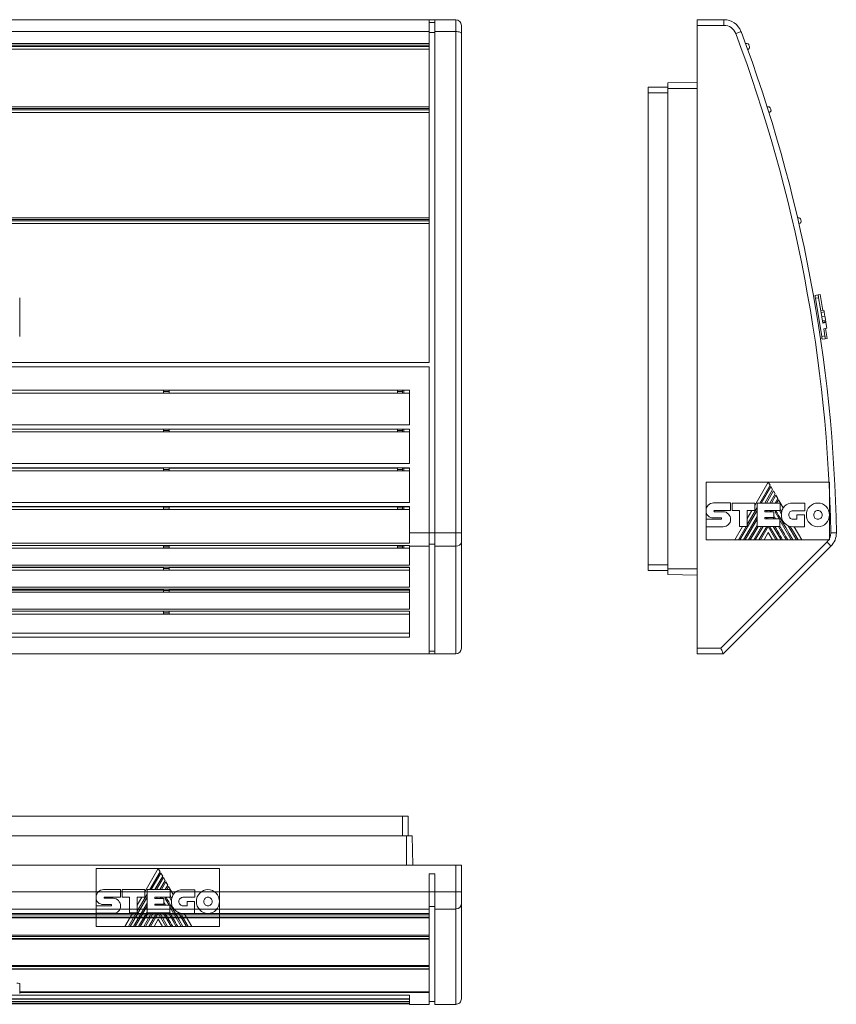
# Model space of a CAD drawing. Header units: millimetres. Extents: x 25 to 186, y 87 to 204.
# Tile 3 of 3: x 89 to 186, y 87 to 204. Entities that reach past the tile are written whole.
import ezdxf

# ---------------------------------------------------------------- set-up
doc = ezdxf.new("R2010")
doc.units = ezdxf.units.MM
doc.linetypes.add('PHANTOM', pattern=[12.7, 6.35, -1.27, 1.27, -1.27, 1.27, -1.27])
doc.layers.add('___VS___', color=7, linetype='Continuous', lineweight=15)

msp = doc.modelspace()

# ---------------------------------------------------------------- linework, layer by layer
at = {"color": 7, "linetype": 'Continuous', "lineweight": 15}
for p, q in [((137.85, 204.01), (75.51, 204.01)), ((137.85, 204.01), (137.85, 202.61)), ((138.51, 204.01), (137.85, 204.01)), ((138.51, 203.68), (137.85, 203.68)), ((141.01, 204.01), (138.51, 204.01)), ((138.51, 204.01), (138.51, 202.61)), ((141.01, 202.61), (141.01, 204.01)), ((141.68, 203.34), (141.68, 202.37)), ((169.63, 204.01), (172.8, 204.01)), ((169.63, 203.34), (169.63, 204.01)), ((169.63, 129.44), (169.63, 203.34)), ((172.8, 203.34), (169.63, 203.34)), ((172.8, 203.34), (172.8, 204.01)), ((137.85, 202.61), (75.51, 202.61)), ((137.85, 202.61), (137.85, 201.18)), ((138.51, 202.49), (137.85, 202.49)), ((141.01, 202.61), (138.51, 202.61)), ((138.51, 202.61), (138.51, 143.13)), ((141.01, 143.13), (141.01, 202.61)), ((141.68, 202.37), (141.68, 143.12)), ((137.85, 201.18), (75.51, 201.18)), ((137.85, 201), (75.51, 201)), ((137.85, 201), (137.85, 201.18)), ((137.85, 200.82), (137.85, 201)), ((175.36, 201.18), (175.53, 201.18)), ((137.85, 200.82), (75.51, 200.82)), ((137.85, 200.51), (75.51, 200.51)), ((137.85, 200.51), (137.85, 200.82)), ((137.85, 200.51), (137.85, 193.68)), ((175.62, 200.51), (175.6, 200.51)), ((169.63, 196.57), (166.15, 196.51)), ((166.15, 195.84), (166.15, 196.51)), ((163.82, 196.01), (166.15, 196.01)), ((163.82, 195.34), (163.82, 196.01)), ((163.82, 139.34), (163.82, 195.34)), ((166.15, 138.84), (166.15, 195.84)), ((137.85, 193.68), (75.51, 193.68)), ((137.85, 193.49), (75.51, 193.49)), ((137.85, 193.31), (75.51, 193.31)), ((137.85, 193.01), (75.51, 193.01)), ((137.85, 193.49), (137.85, 193.68)), ((137.85, 193.31), (137.85, 193.49)), ((137.85, 193.01), (137.85, 193.31)), ((137.85, 193.01), (137.85, 180.51)), ((177.92, 193.68), (178.07, 193.68)), ((178.16, 193.01), (178.13, 193.01)), ((137.85, 180.51), (75.51, 180.51)), ((137.85, 180.3), (75.51, 180.3)), ((137.85, 180.13), (75.51, 180.13)), ((137.85, 180.3), (137.85, 180.51)), ((137.85, 180.13), (137.85, 180.3)), ((137.85, 179.84), (137.85, 180.13)), ((181.53, 180.51), (181.66, 180.51)), ((137.85, 179.84), (75.51, 179.84)), ((137.85, 179.84), (137.85, 163.34)), ((181.74, 179.84), (181.69, 179.84)), ((89.29, 171.03), (89.29, 168.46)), ((183.6, 171.3), (183.98, 171.36)), ((184.04, 171.03), (183.66, 170.97)), ((184.4, 166.43), (183.66, 170.97)), ((184.21, 171.39), (183.98, 171.36)), ((184.4, 168.79), (184.04, 171.03)), ((184.21, 171.39), (184.52, 169.51)), ((184.67, 169.54), (184.29, 169.48)), ((89.29, 168.46), (89.29, 168.4)), ((89.29, 168.4), (89.29, 166.49)), ((184.7, 169.34), (184.32, 169.28)), ((184.78, 168.85), (184.4, 168.79)), ((184.78, 168.85), (184.4, 168.79)), ((184.4, 168.77), (184.4, 168.79)), ((184.53, 168.02), (184.4, 168.77)), ((184.86, 168.38), (184.48, 168.32)), ((184.78, 168.85), (184.78, 168.85)), ((184.89, 168.19), (184.51, 168.13)), ((184.89, 168.18), (184.51, 168.11)), ((184.9, 168.13), (184.52, 168.07)), ((184.9, 168.09), (184.52, 168.03)), ((184.91, 168.08), (184.53, 168.02)), ((185.01, 167.41), (184.64, 167.34)), ((184.78, 166.49), (184.64, 167.34)), ((184.86, 167.38), (185.01, 167.4)), ((185.02, 167.4), (184.86, 167.37)), ((184.86, 167.38), (185.06, 166.2)), ((185.01, 167.41), (184.91, 168.08)), ((185.01, 167.4), (185.01, 167.41)), ((89.29, 166.49), (89.29, 166.43)), ((184.4, 166.43), (184.78, 166.49)), ((184.83, 166.16), (184.45, 166.1)), ((185.06, 166.2), (184.83, 166.16)), ((137.85, 163.34), (75.51, 163.34)), ((137.85, 162.84), (75.51, 162.84)), ((137.85, 162.84), (137.85, 143.13)), ((79.28, 160.04), (106.35, 160.04)), ((106.35, 160.04), (107.01, 160.04)), ((106.35, 159.88), (106.35, 160.04)), ((107.01, 160.04), (134.08, 160.04)), ((107.01, 159.88), (107.01, 160.04)), ((134.08, 160.04), (134.68, 160.04)), ((134.08, 159.88), (134.08, 160.04)), ((134.68, 160.04), (135.51, 160.04)), ((134.68, 160.04), (134.68, 159.88)), ((134.85, 159.71), (134.85, 160.04)), ((135.51, 160.04), (135.51, 155.95)), ((106.35, 159.71), (79.28, 159.71)), ((106.35, 159.88), (107.01, 159.88)), ((106.35, 159.71), (106.35, 159.88)), ((106.35, 159.71), (107.01, 159.71)), ((107.01, 159.71), (107.01, 159.88)), ((134.08, 159.71), (107.01, 159.71)), ((134.08, 159.88), (134.68, 159.88)), ((134.08, 159.71), (134.08, 159.88)), ((134.08, 159.71), (134.68, 159.71)), ((134.68, 159.88), (134.68, 159.71)), ((135.51, 159.71), (134.68, 159.71)), ((135.51, 155.95), (77.85, 155.95)), ((77.85, 155.44), (135.51, 155.44)), ((106.35, 155.42), (79.28, 155.42)), ((106.35, 155.27), (106.35, 155.42)), ((134.08, 155.42), (107.01, 155.42)), ((107.01, 155.27), (107.01, 155.42)), ((134.08, 155.27), (134.08, 155.42)), ((135.51, 155.42), (134.68, 155.42)), ((134.68, 155.42), (134.68, 155.27)), ((134.85, 155.11), (134.85, 155.42)), ((135.51, 155.44), (135.51, 151.34)), ((106.35, 155.11), (79.28, 155.11)), ((106.35, 155.27), (107.01, 155.27)), ((106.35, 155.11), (106.35, 155.27)), ((106.35, 155.11), (107.01, 155.11)), ((107.01, 155.11), (107.01, 155.27)), ((134.08, 155.11), (107.01, 155.11)), ((134.08, 155.27), (134.68, 155.27)), ((134.08, 155.11), (134.08, 155.27)), ((134.08, 155.11), (134.68, 155.11)), ((134.68, 155.27), (134.68, 155.11)), ((135.51, 155.11), (134.68, 155.11)), ((135.51, 151.34), (77.85, 151.34)), ((77.85, 150.84), (135.51, 150.84)), ((106.35, 150.82), (79.28, 150.82)), ((106.35, 150.66), (106.35, 150.82)), ((134.08, 150.82), (107.01, 150.82)), ((107.01, 150.66), (107.01, 150.82)), ((134.08, 150.66), (134.08, 150.82)), ((135.51, 150.82), (134.68, 150.82)), ((134.68, 150.82), (134.68, 150.66)), ((134.85, 150.49), (134.85, 150.82)), ((135.51, 150.84), (135.51, 146.71)), ((106.35, 150.49), (79.28, 150.49)), ((106.35, 150.66), (107.01, 150.66)), ((106.35, 150.49), (106.35, 150.66)), ((106.35, 150.49), (107.01, 150.49)), ((107.01, 150.49), (107.01, 150.66)), ((134.08, 150.49), (107.01, 150.49)), ((134.08, 150.66), (134.68, 150.66)), ((134.08, 150.49), (134.08, 150.66)), ((134.08, 150.49), (134.68, 150.49)), ((134.68, 150.66), (134.68, 150.49)), ((135.51, 150.49), (134.68, 150.49)), ((170.69, 149.16), (178.06, 149.16)), ((170.69, 145.77), (170.69, 149.16)), ((178.06, 149.16), (176.46, 146.39)), ((177.05, 146.66), (178.28, 148.79)), ((178.37, 148.63), (177.24, 146.66)), ((178.28, 148.79), (178.06, 149.16)), ((178.06, 149.16), (185.33, 149.16)), ((178.58, 148.27), (178.37, 148.63)), ((185.33, 149.16), (185.33, 145.26)), ((177.65, 146.66), (178.58, 148.27)), ((178.67, 148.1), (177.84, 146.66)), ((178.26, 146.66), (178.88, 147.74)), ((178.98, 147.58), (178.45, 146.66)), ((178.88, 147.74), (178.67, 148.1)), ((178.87, 146.66), (179.19, 147.21)), ((179.19, 147.21), (178.98, 147.58)), ((135.51, 146.71), (77.85, 146.71)), ((77.85, 146.24), (135.51, 146.24)), ((106.35, 146.22), (79.28, 146.22)), ((106.35, 146.08), (106.35, 146.22)), ((106.35, 146.08), (107.01, 146.08)), ((106.35, 145.91), (106.35, 146.08)), ((134.08, 146.22), (107.01, 146.22)), ((107.01, 146.08), (107.01, 146.22)), ((107.01, 145.91), (107.01, 146.08)), ((134.08, 146.08), (134.08, 146.22)), ((134.08, 146.08), (134.68, 146.08)), ((134.08, 145.91), (134.08, 146.08)), ((135.51, 146.22), (134.68, 146.22)), ((134.68, 146.22), (134.68, 146.08)), ((134.68, 146.08), (134.68, 145.91)), ((134.85, 145.91), (134.85, 146.22)), ((135.51, 146.24), (135.51, 143.13)), ((171.57, 146.68), (173.58, 146.68)), ((173.58, 146.68), (173.58, 145.78)), ((173.78, 145.78), (173.78, 146.67)), ((173.78, 146.67), (176.46, 146.67)), ((175.57, 144.1), (176.73, 146.12)), ((176.46, 146.67), (176.46, 145.78)), ((176.73, 143.9), (176.73, 146.66)), ((176.73, 146.66), (179.46, 146.66)), ((179.28, 147.05), (179.06, 146.66)), ((179.84, 146.08), (179.28, 147.05)), ((179.46, 146.66), (179.46, 145.77)), ((180.99, 146.66), (182.39, 146.66)), ((182.39, 146.66), (182.39, 145.76)), ((106.35, 145.91), (79.28, 145.91)), ((106.35, 145.91), (107.01, 145.91)), ((134.08, 145.91), (107.01, 145.91)), ((134.08, 145.91), (134.68, 145.91)), ((135.51, 145.91), (134.68, 145.91)), ((170.69, 145.77), (170.69, 145.77)), ((170.69, 144.75), (170.69, 145.74)), ((172.46, 144.9), (171.57, 144.9)), ((171.69, 145.78), (173.58, 145.78)), ((171.69, 145.64), (172.71, 145.64)), ((174.65, 145.78), (173.78, 145.78)), ((174.65, 143.9), (174.65, 145.78)), ((174.71, 142.29), (176.73, 145.79)), ((175.13, 142.29), (176.73, 145.06)), ((176.46, 145.78), (175.57, 145.78)), ((175.57, 143.9), (175.57, 145.78)), ((176.11, 145.78), (175.57, 144.84)), ((177.64, 145.77), (179.46, 145.77)), ((177.64, 145.77), (177.64, 145.62)), ((177.64, 145.62), (178.72, 145.62)), ((177.64, 144.95), (178.72, 144.95)), ((177.64, 144.95), (177.64, 144.81)), ((177.8, 144.81), (177.88, 144.95)), ((177.85, 145.62), (177.93, 145.77)), ((177.99, 144.81), (178.07, 144.95)), ((178.27, 145.62), (178.36, 145.77)), ((178.46, 145.62), (178.54, 145.77)), ((178.65, 144.95), (178.73, 144.81)), ((178.72, 145.62), (178.72, 144.95)), ((178.87, 145.61), (178.97, 145.77)), ((178.87, 145.61), (179.34, 144.81)), ((179.39, 145.77), (179.63, 145.36)), ((182.39, 145.76), (180.99, 145.76)), ((181.47, 144.75), (181.47, 145.28)), ((181.47, 145.28), (182.36, 145.28)), ((182.36, 145.28), (182.36, 143.85)), ((185.33, 145.26), (185.33, 142.29)), ((170.69, 143.86), (170.69, 144.75)), ((170.69, 144.75), (172.46, 144.75)), ((172.71, 143.86), (170.69, 143.86)), ((170.69, 142.29), (170.69, 143.86)), ((175.02, 143.9), (174.09, 142.29)), ((174.52, 142.29), (175.45, 143.9)), ((174.65, 143.9), (175.57, 143.9)), ((175.32, 142.29), (176.73, 144.74)), ((175.74, 142.29), (176.73, 144.01)), ((175.93, 142.29), (176.85, 143.9)), ((176.34, 142.29), (177.27, 143.9)), ((176.53, 142.29), (177.46, 143.9)), ((176.73, 143.9), (179.45, 143.9)), ((176.95, 142.29), (177.88, 143.9)), ((177.14, 142.29), (178.06, 143.88)), ((177.64, 144.81), (179.45, 144.81)), ((178.97, 142.29), (178.06, 143.88)), ((179.16, 142.29), (178.23, 143.9)), ((178.65, 143.9), (179.58, 142.29)), ((179.26, 143.9), (180.18, 142.29)), ((179.45, 143.9), (179.45, 144.81)), ((179.45, 144.62), (180.79, 142.29)), ((180.42, 143.98), (181.4, 142.29)), ((180.99, 144.75), (181.47, 144.75)), ((182.36, 143.85), (180.99, 143.85)), ((182.03, 142.29), (181.13, 143.85)), ((137.85, 143.13), (135.51, 143.13)), ((135.51, 143.13), (135.51, 141.91)), ((137.85, 143.13), (137.85, 141.56)), ((138.51, 143.12), (137.85, 143.12)), ((141.01, 143.13), (138.51, 143.13)), ((138.51, 143.13), (138.51, 141.56)), ((141.01, 141.56), (141.01, 143.13)), ((141.68, 143.12), (141.68, 142.03)), ((178.06, 143.16), (177.56, 142.29)), ((178.06, 143.16), (178.56, 142.29)), ((77.85, 141.91), (135.51, 141.91)), ((135.51, 141.64), (77.85, 141.64)), ((106.35, 141.63), (79.28, 141.63)), ((106.35, 141.48), (106.35, 141.63)), ((106.35, 141.48), (107.01, 141.48)), ((106.35, 141.31), (106.35, 141.48)), ((134.08, 141.63), (107.01, 141.63)), ((107.01, 141.48), (107.01, 141.63)), ((107.01, 141.31), (107.01, 141.48)), ((134.08, 141.48), (134.08, 141.63)), ((134.08, 141.48), (134.68, 141.48)), ((134.08, 141.31), (134.08, 141.48)), ((135.51, 141.63), (134.68, 141.63)), ((134.68, 141.63), (134.68, 141.48)), ((134.68, 141.48), (134.68, 141.31)), ((134.85, 141.31), (134.85, 141.63)), ((135.51, 141.64), (135.51, 141.56)), ((137.85, 141.56), (135.51, 141.56)), ((135.51, 141.56), (135.51, 139.28)), ((138.51, 141.8), (137.85, 141.8)), ((137.85, 141.56), (137.85, 128.78)), ((141.01, 141.56), (138.51, 141.56)), ((138.51, 141.56), (138.51, 128.78)), ((141.01, 128.78), (141.01, 141.56)), ((141.68, 142.03), (141.68, 129.44)), ((174.09, 142.29), (170.69, 142.29)), ((172.44, 129.44), (185.03, 142.03)), ((185.5, 141.56), (172.72, 128.78)), ((174.09, 142.29), (174.52, 142.29)), ((174.71, 142.29), (174.52, 142.29)), ((174.71, 142.29), (175.13, 142.29)), ((175.32, 142.29), (175.13, 142.29)), ((175.32, 142.29), (175.74, 142.29)), ((175.93, 142.29), (175.74, 142.29)), ((175.93, 142.29), (176.34, 142.29)), ((176.53, 142.29), (176.34, 142.29)), ((176.53, 142.29), (176.95, 142.29)), ((177.14, 142.29), (176.95, 142.29)), ((177.14, 142.29), (177.56, 142.29)), ((178.56, 142.29), (177.56, 142.29)), ((178.56, 142.29), (178.97, 142.29)), ((179.16, 142.29), (178.97, 142.29)), ((179.16, 142.29), (179.58, 142.29)), ((179.77, 142.29), (179.58, 142.29)), ((179.77, 142.29), (180.18, 142.29)), ((180.37, 142.29), (180.18, 142.29)), ((180.37, 142.29), (180.79, 142.29)), ((180.98, 142.29), (180.79, 142.29)), ((180.98, 142.29), (181.4, 142.29)), ((181.6, 142.29), (181.4, 142.29)), ((181.6, 142.29), (182.03, 142.29)), ((185.33, 142.29), (182.03, 142.29)), ((106.35, 141.31), (79.28, 141.31)), ((106.35, 141.31), (107.01, 141.31)), ((134.08, 141.31), (107.01, 141.31)), ((134.08, 141.31), (134.68, 141.31)), ((135.51, 141.31), (134.68, 141.31)), ((135.51, 139.28), (77.85, 139.28)), ((77.85, 139.04), (135.51, 139.04)), ((106.35, 139.03), (77.85, 139.03)), ((106.35, 138.88), (106.35, 139.03)), ((135.51, 139.03), (107.01, 139.03)), ((107.01, 138.88), (107.01, 139.03)), ((135.51, 139.04), (135.51, 136.68)), ((163.82, 138.68), (163.82, 139.34)), ((106.35, 138.71), (77.85, 138.71)), ((106.35, 138.88), (107.01, 138.88)), ((106.35, 138.71), (106.35, 138.88)), ((106.35, 138.71), (107.01, 138.71)), ((107.01, 138.71), (107.01, 138.88)), ((135.51, 138.71), (107.01, 138.71)), ((163.82, 138.68), (166.15, 138.68)), ((166.15, 138.18), (166.15, 138.84)), ((169.63, 138.12), (166.15, 138.18)), ((135.51, 136.68), (77.85, 136.68)), ((77.85, 136.44), (135.51, 136.44)), ((106.35, 136.43), (77.85, 136.43)), ((77.85, 136.34), (106.35, 136.34)), ((106.35, 136.11), (77.85, 136.11)), ((106.35, 136.28), (106.35, 136.43)), ((106.35, 136.28), (107.01, 136.28)), ((106.35, 136.11), (106.35, 136.28)), ((106.35, 136.11), (107.01, 136.11)), ((135.51, 136.43), (107.01, 136.43)), ((107.01, 136.28), (107.01, 136.43)), ((107.01, 136.34), (135.51, 136.34)), ((107.01, 136.11), (107.01, 136.28)), ((135.51, 136.11), (107.01, 136.11)), ((135.51, 136.44), (135.51, 134.08)), ((135.51, 134.08), (77.85, 134.08)), ((77.85, 133.84), (135.51, 133.84)), ((106.35, 133.83), (77.85, 133.83)), ((106.35, 133.48), (77.85, 133.48)), ((106.35, 133.64), (106.35, 133.83)), ((106.35, 133.64), (107.01, 133.64)), ((106.35, 133.48), (106.35, 133.64)), ((106.35, 133.48), (107.01, 133.48)), ((135.51, 133.83), (107.01, 133.83)), ((107.01, 133.64), (107.01, 133.83)), ((107.01, 133.48), (107.01, 133.64)), ((135.51, 133.48), (107.01, 133.48)), ((135.51, 133.84), (135.51, 130.77)), ((77.85, 131.24), (135.51, 131.24)), ((77.85, 130.77), (135.51, 130.77)), ((137.85, 128.78), (75.51, 128.78)), ((138.51, 129.11), (137.85, 129.11)), ((138.51, 128.78), (137.85, 128.78)), ((141.01, 128.78), (138.51, 128.78)), ((169.63, 129.44), (172.44, 129.44)), ((169.63, 128.78), (169.63, 129.44)), ((172.72, 128.78), (169.63, 128.78)), ((78.68, 109.51), (134.68, 109.51)), ((134.68, 109.51), (135.35, 109.51)), ((135.35, 109.51), (135.35, 107.18)), ((78.18, 107.18), (135.18, 107.18)), ((135.18, 107.18), (135.84, 107.18)), ((135.91, 103.69), (135.84, 107.18)), ((141.01, 103.69), (72.35, 103.69)), ((98.35, 103.29), (105.73, 103.29)), ((98.35, 99.9), (98.35, 103.29)), ((105.73, 103.29), (104.13, 100.52)), ((104.71, 100.8), (105.94, 102.93)), ((105.94, 102.93), (105.73, 103.29)), ((105.73, 103.29), (112.99, 103.29)), ((112.99, 103.29), (112.99, 99.39)), ((141.01, 100.53), (141.01, 103.69)), ((141.01, 103.69), (141.68, 103.69)), ((141.68, 103.69), (141.68, 100.53)), ((106.04, 102.76), (104.9, 100.8)), ((105.32, 100.8), (106.25, 102.4)), ((106.34, 102.24), (105.51, 100.8)), ((105.93, 100.8), (106.55, 101.87)), ((106.25, 102.4), (106.04, 102.76)), ((106.64, 101.71), (106.12, 100.8)), ((106.55, 101.87), (106.34, 102.24)), ((106.86, 101.34), (106.64, 101.71)), ((138.51, 102.69), (137.85, 102.69)), ((137.85, 102.69), (137.85, 100.53)), ((138.51, 102.69), (138.51, 100.53)), ((137.85, 100.53), (75.51, 100.53)), ((99.24, 100.81), (101.25, 100.81)), ((101.25, 100.81), (101.25, 99.91)), ((101.45, 99.91), (101.45, 100.8)), ((101.45, 100.8), (104.13, 100.8)), ((104.13, 100.8), (104.13, 99.91)), ((104.4, 98.03), (104.4, 100.8)), ((104.4, 100.8), (107.13, 100.8)), ((106.54, 100.8), (106.86, 101.34)), ((106.95, 101.18), (106.73, 100.8)), ((107.51, 100.21), (106.95, 101.18)), ((107.13, 100.8), (107.13, 99.9)), ((108.65, 100.79), (110.06, 100.79)), ((110.06, 100.79), (110.06, 99.89)), ((137.85, 100.53), (137.85, 98.5)), ((138.51, 100.53), (137.85, 100.53)), ((141.01, 100.53), (138.51, 100.53)), ((138.51, 100.53), (138.51, 98.5)), ((141.01, 100.53), (141.68, 100.53)), ((141.01, 98.5), (141.01, 100.53)), ((141.68, 100.53), (141.68, 99.12)), ((98.35, 99.9), (98.35, 99.9)), ((98.35, 98.88), (98.35, 99.87)), ((99.35, 99.91), (101.25, 99.91)), ((99.36, 99.77), (100.38, 99.77)), ((102.32, 99.91), (101.45, 99.91)), ((102.32, 98.03), (102.32, 99.91)), ((102.38, 96.43), (104.4, 99.92)), ((103.23, 98.23), (104.4, 100.25)), ((104.13, 99.91), (103.23, 99.91)), ((103.23, 98.03), (103.23, 99.91)), ((103.78, 99.91), (103.23, 98.97)), ((105.3, 99.9), (107.13, 99.9)), ((105.3, 99.9), (105.3, 99.75)), ((105.3, 99.75), (106.39, 99.75)), ((105.51, 99.75), (105.6, 99.9)), ((105.94, 99.75), (106.02, 99.9)), ((106.12, 99.75), (106.21, 99.9)), ((106.39, 99.75), (106.39, 99.08)), ((106.54, 99.74), (106.63, 99.9)), ((106.54, 99.74), (107, 98.94)), ((107.05, 99.9), (107.29, 99.49)), ((110.06, 99.89), (108.65, 99.89)), ((109.14, 98.88), (109.14, 99.41)), ((109.14, 99.41), (110.03, 99.41)), ((110.03, 99.41), (110.03, 97.98)), ((112.99, 99.39), (112.99, 96.43)), ((137.85, 98.5), (75.51, 98.5)), ((98.35, 97.99), (98.35, 98.88)), ((98.35, 98.88), (100.13, 98.88)), ((100.13, 99.03), (99.24, 99.03)), ((102.8, 96.43), (104.4, 99.19)), ((102.99, 96.43), (104.4, 98.87)), ((103.4, 96.43), (104.4, 98.14)), ((105.3, 99.08), (106.39, 99.08)), ((105.3, 99.08), (105.3, 98.94)), ((105.3, 98.94), (107.11, 98.94)), ((105.47, 98.94), (105.55, 99.08)), ((105.65, 98.94), (105.73, 99.08)), ((106.32, 99.08), (106.39, 98.94)), ((107.11, 98.03), (107.11, 98.94)), ((107.11, 98.75), (108.46, 96.43)), ((108.65, 98.88), (109.14, 98.88)), ((138.51, 98.81), (137.85, 98.81)), ((137.85, 98.5), (137.85, 97.97)), ((141.01, 98.5), (138.51, 98.5)), ((138.51, 98.5), (138.51, 87.19)), ((141.01, 87.19), (141.01, 98.5)), ((141.68, 99.12), (141.68, 87.86)), ((137.85, 97.97), (75.51, 97.97)), ((137.85, 97.8), (75.51, 97.8)), ((137.85, 97.55), (75.51, 97.55)), ((137.85, 97.48), (75.51, 97.48)), ((75.51, 97.47), (137.85, 97.47)), ((100.38, 97.99), (98.35, 97.99)), ((98.35, 96.43), (98.35, 97.99)), ((102.69, 98.03), (101.76, 96.43)), ((102.19, 96.43), (103.11, 98.03)), ((102.32, 98.03), (103.23, 98.03)), ((103.59, 96.43), (104.52, 98.03)), ((104.01, 96.43), (104.94, 98.03)), ((104.2, 96.43), (105.13, 98.03)), ((104.4, 98.03), (107.11, 98.03)), ((104.62, 96.43), (105.55, 98.03)), ((104.81, 96.43), (105.72, 98.01)), ((105.72, 97.29), (105.22, 96.43)), ((106.64, 96.43), (105.72, 98.01)), ((105.72, 97.29), (106.22, 96.43)), ((106.83, 96.43), (105.9, 98.03)), ((106.32, 98.03), (107.24, 96.43)), ((106.92, 98.03), (107.85, 96.43)), ((108.09, 98.11), (109.06, 96.43)), ((110.03, 97.98), (108.66, 97.98)), ((109.7, 96.43), (108.79, 97.98)), ((137.85, 97.8), (137.85, 97.97)), ((137.85, 97.55), (137.85, 97.8)), ((137.85, 97.48), (137.85, 97.55)), ((137.85, 97.47), (137.85, 97.48)), ((137.85, 97.47), (137.85, 95.41)), ((101.76, 96.43), (98.35, 96.43)), ((101.76, 96.43), (102.19, 96.43)), ((102.38, 96.43), (102.19, 96.43)), ((102.38, 96.43), (102.8, 96.43)), ((102.99, 96.43), (102.8, 96.43)), ((102.99, 96.43), (103.4, 96.43)), ((103.59, 96.43), (103.4, 96.43)), ((103.59, 96.43), (104.01, 96.43)), ((104.2, 96.43), (104.01, 96.43)), ((104.2, 96.43), (104.62, 96.43)), ((104.81, 96.43), (104.62, 96.43)), ((104.81, 96.43), (105.22, 96.43)), ((106.22, 96.43), (105.22, 96.43)), ((106.22, 96.43), (106.64, 96.43)), ((106.83, 96.43), (106.64, 96.43)), ((106.83, 96.43), (107.24, 96.43)), ((107.44, 96.43), (107.24, 96.43)), ((107.44, 96.43), (107.85, 96.43)), ((108.04, 96.43), (107.85, 96.43)), ((108.04, 96.43), (108.46, 96.43)), ((108.65, 96.43), (108.46, 96.43)), ((108.65, 96.43), (109.06, 96.43)), ((109.27, 96.43), (109.06, 96.43)), ((109.27, 96.43), (109.7, 96.43)), ((112.99, 96.43), (109.7, 96.43)), ((137.85, 95.41), (75.51, 95.41)), ((137.85, 95.25), (75.51, 95.25)), ((137.85, 95), (75.51, 95)), ((137.85, 94.94), (75.51, 94.94)), ((75.51, 94.93), (137.85, 94.93)), ((137.85, 95.25), (137.85, 95.41)), ((137.85, 95), (137.85, 95.25)), ((137.85, 94.94), (137.85, 95)), ((137.85, 94.93), (137.85, 94.94)), ((137.85, 94.93), (137.85, 91.79)), ((137.85, 91.79), (75.51, 91.79)), ((137.85, 91.66), (75.51, 91.66)), ((137.85, 91.4), (75.51, 91.4)), ((75.51, 91.36), (137.85, 91.36)), ((137.85, 91.36), (75.51, 91.36)), ((137.85, 91.66), (137.85, 91.79)), ((137.85, 91.4), (137.85, 91.66)), ((137.85, 91.36), (137.85, 91.4)), ((137.85, 91.36), (137.85, 91.36)), ((137.85, 91.36), (137.85, 88.67)), ((89.29, 89.67), (89.29, 89.29)), ((89.29, 89.29), (89.29, 88.86)), ((89.29, 88.49), (89.29, 88.86)), ((135.51, 87.86), (77.85, 87.86)), ((77.85, 87.82), (135.51, 87.82)), ((86.76, 88.27), (106.35, 88.27)), ((137.85, 88.67), (89.29, 88.67)), ((137.85, 88.61), (89.29, 88.61)), ((106.35, 88.27), (107.01, 88.27)), ((107.01, 88.27), (134.08, 88.27)), ((134.08, 88.27), (134.68, 88.27)), ((134.68, 88.27), (135.51, 88.27)), ((135.51, 88.27), (135.51, 87.86)), ((135.51, 87.82), (135.51, 87.51)), ((137.85, 88.67), (137.85, 88.61)), ((137.85, 88.61), (137.85, 87.19)), ((135.51, 87.51), (77.85, 87.51)), ((77.85, 87.48), (135.51, 87.48)), ((135.51, 87.29), (77.85, 87.29)), ((77.85, 87.27), (135.51, 87.27)), ((135.51, 87.48), (135.51, 87.29)), ((135.51, 87.27), (135.51, 87.19)), ((137.85, 87.19), (135.51, 87.19)), ((137.85, 87.53), (138.51, 87.53)), ((138.51, 87.53), (137.85, 87.53)), ((138.51, 87.19), (141.01, 87.19)), ((141.01, 87.19), (138.51, 87.19))]:
    msp.add_line(p, q, dxfattribs=at)
at = {"color": 8, "linetype": 'Continuous', "lineweight": 15}
for p, q in [((163.82, 195.34), (166.15, 195.34)), ((169.63, 195.84), (166.15, 195.84)), ((163.82, 139.34), (166.15, 139.34)), ((169.63, 138.84), (166.15, 138.84)), ((134.68, 109.51), (134.68, 107.18)), ((135.18, 103.69), (135.18, 107.18))]:
    msp.add_line(p, q, dxfattribs=at)
at = {"color": 7, "linetype": 'Continuous', "lineweight": 15, "flags": 128}
for points in [[(141.01, 202.61), (141.14, 202.6), (141.27, 202.59), (141.39, 202.57), (141.49, 202.54), (141.57, 202.5), (141.63, 202.46), (141.67, 202.42), (141.68, 202.37)], [(174.2, 202.37), (174.33, 202.42), (174.44, 202.46), (174.55, 202.5), (174.65, 202.54), (174.72, 202.57), (174.78, 202.59), (174.82, 202.6), (174.83, 202.61)], [(183.66, 170.97), (183.65, 171.03), (183.64, 171.09), (183.63, 171.15), (183.62, 171.2), (183.61, 171.24), (183.61, 171.27), (183.61, 171.29), (183.6, 171.3)], [(183.98, 171.36), (183.98, 171.35), (183.99, 171.33), (183.99, 171.3), (184, 171.26), (184.01, 171.21), (184.02, 171.15), (184.03, 171.09), (184.04, 171.03)], [(184.45, 166.1), (184.45, 166.11), (184.45, 166.13), (184.44, 166.16), (184.43, 166.2), (184.43, 166.25), (184.42, 166.3), (184.41, 166.37), (184.4, 166.43)], [(184.78, 166.49), (184.79, 166.43), (184.8, 166.37), (184.8, 166.31), (184.81, 166.26), (184.82, 166.22), (184.82, 166.19), (184.83, 166.17), (184.83, 166.16)], [(181.6, 142.29), (181.32, 142.78), (181.06, 143.24), (180.86, 143.57), (180.68, 143.89)], [(185.47, 143.12), (185.6, 143.12), (185.72, 143.12), (185.84, 143.12), (185.94, 143.12), (186.02, 143.12), (186.08, 143.12), (186.12, 143.13), (186.13, 143.13)], [(185.03, 142.03), (185.12, 141.94), (185.21, 141.85), (185.29, 141.77), (185.36, 141.7), (185.42, 141.64), (185.46, 141.6), (185.49, 141.57), (185.5, 141.56)], [(172.44, 129.44), (172.49, 129.33), (172.54, 129.22), (172.58, 129.11), (172.62, 129.02), (172.65, 128.93), (172.68, 128.87), (172.7, 128.82), (172.71, 128.79), (172.72, 128.78)], [(109.27, 96.43), (108.99, 96.91), (108.72, 97.37), (108.53, 97.7), (108.35, 98.02)]]:
    msp.add_lwpolyline(points, dxfattribs=at)
at = {"color": 7, "linetype": 'Continuous', "lineweight": 15}
for centre, radius, start, end in [((141.01, 203.34), 0.667, 0, 90), ((172.8, 201.84), 2.17, 20.6283, 90), ((172.8, 201.84), 1.5, 20.6283, 90), ((9.49, 140.37), 176, 0.8946, 20.6283), ((9.49, 140.37), 176.67, 0.8946, 20.6283), ((175.53, 200.91), 0.267, 20.0336, 90), ((9.49, 140.37), 177, 19.9721, 20.0336), ((175.62, 200.74), 0.233, 270, 19.9721), ((178.07, 193.41), 0.267, 17.4656, 90), ((178.16, 193.24), 0.233, 270, 17.4056), ((9.49, 140.37), 177, 17.4056, 17.4656), ((181.66, 180.24), 0.267, 13.0401, 90), ((181.74, 180.08), 0.233, 270, 12.9822), ((9.49, 140.37), 177, 12.9822, 13.0401), ((181.15, 145.29), 1.53, 149.0381, 166.8386), ((180.99, 145.23), 1.38, 174.6401, 270), ((141.18, 132.44), 10.69, 87.3178, 90.8933), ((183.97, 143.09), 1.5, 315, 0.8946), ((183.97, 143.09), 2.17, 315, 0.8946), ((141.1, 142.15), 0.595, 261.9504, 348.5783), ((141.01, 129.44), 0.667, 270, 0), ((108.66, 99.36), 1.38, 174.6401, 270), ((108.82, 99.42), 1.53, 149.0381, 166.8386), ((141.04, 99.15), 0.646, 268.1658, 358.0406), ((89.04, 89.16), 0.565, 63.477, 98.2658), ((141.01, 87.86), 0.667, 269.9964, 359.9968)]:
    msp.add_arc(centre, radius, start, end, dxfattribs=at)
for points, knots in [([(184.7, 169.34), (184.69, 169.4), (184.67, 169.51), (184.67, 169.53), (184.67, 169.54)], [0, 0, 0, 0, 0.552175, 1, 1, 1, 1]), ([(184.78, 168.85), (184.76, 168.96), (184.73, 169.14), (184.71, 169.28), (184.7, 169.34)], [0, 0, 0, 0, 0.568531, 1, 1, 1, 1]), ([(184.86, 168.38), (184.84, 168.45), (184.82, 168.59), (184.79, 168.77), (184.78, 168.85)], [0, 0, 0, 0, 0.523463, 1, 1, 1, 1]), ([(184.89, 168.19), (184.88, 168.2), (184.88, 168.22), (184.86, 168.33), (184.86, 168.38)], [0, 0, 0, 0, 0.574888, 1, 1, 1, 1]), ([(184.9, 168.13), (184.9, 168.14), (184.89, 168.16), (184.89, 168.17), (184.89, 168.18)], [0, 0, 0, 0, 0.559619, 1, 1, 1, 1]), ([(184.9, 168.09), (184.9, 168.1), (184.9, 168.11), (184.9, 168.12), (184.9, 168.13)], [0, 0, 0, 0, 0.547357, 1, 1, 1, 1]), ([(184.91, 168.08), (184.9, 168.08), (184.9, 168.08), (184.9, 168.09), (184.9, 168.09)], [0, 0, 0, 0, 0.565177, 1, 1, 1, 1])]:
    msp.add_open_spline(points, degree=3, knots=knots, dxfattribs=at)
for points in [[(170.69, 145.77), (170.69, 146.02), (170.79, 146.25), (170.95, 146.41)], [(170.95, 146.41), (171.11, 146.57), (171.33, 146.68), (171.57, 146.68)], [(179.84, 146.08), (179.89, 146.15), (179.94, 146.22), (180, 146.28)], [(180, 146.28), (180.23, 146.51), (180.56, 146.66), (180.99, 146.66)], [(182.58, 145.26), (182.58, 145.65), (182.73, 146), (182.98, 146.25)], [(182.98, 146.25), (183.23, 146.51), (183.57, 146.67), (183.95, 146.67)], [(183.95, 146.67), (184.33, 146.67), (184.67, 146.51), (184.92, 146.25)], [(184.92, 146.25), (185.17, 146), (185.33, 145.65), (185.33, 145.26)], [(170.92, 145.15), (170.77, 145.29), (170.68, 145.5), (170.69, 145.77)], [(171.57, 144.9), (171.32, 144.9), (171.08, 144.99), (170.92, 145.15)], [(171.65, 145.76), (171.64, 145.74), (171.63, 145.72), (171.63, 145.7)], [(171.63, 145.7), (171.63, 145.68), (171.64, 145.67), (171.65, 145.66)], [(171.69, 145.78), (171.67, 145.78), (171.66, 145.77), (171.65, 145.76)], [(171.65, 145.66), (171.66, 145.64), (171.67, 145.64), (171.69, 145.64)], [(172.5, 144.88), (172.49, 144.89), (172.47, 144.9), (172.46, 144.9)], [(172.52, 144.82), (172.52, 144.84), (172.51, 144.86), (172.5, 144.88)], [(172.71, 145.64), (172.96, 145.64), (173.18, 145.53), (173.34, 145.36)], [(173.34, 145.36), (173.5, 145.2), (173.6, 144.97), (173.6, 144.71)], [(178.92, 144.81), (178.84, 144.96), (178.77, 145.07), (178.72, 145.15)], [(180.98, 142.29), (179.7, 144.5), (179.03, 145.66), (178.97, 145.77)], [(179.66, 145.64), (179.58, 145.78), (179.52, 145.9), (179.46, 145.99)], [(179.63, 145.36), (179.63, 145.45), (179.64, 145.55), (179.66, 145.64)], [(180.64, 145.61), (180.55, 145.52), (180.5, 145.39), (180.5, 145.26)], [(180.5, 145.26), (180.5, 145.11), (180.55, 144.99), (180.64, 144.9)], [(180.99, 145.76), (180.85, 145.76), (180.73, 145.7), (180.64, 145.61)], [(180.64, 144.9), (180.73, 144.81), (180.85, 144.75), (180.99, 144.75)], [(182.98, 144.26), (182.73, 144.51), (182.58, 144.87), (182.58, 145.26)], [(183.6, 145.62), (183.51, 145.53), (183.45, 145.4), (183.45, 145.26)], [(183.45, 145.26), (183.45, 145.11), (183.51, 144.98), (183.6, 144.89)], [(183.95, 145.77), (183.81, 145.77), (183.69, 145.72), (183.6, 145.62)], [(183.6, 144.89), (183.69, 144.8), (183.81, 144.74), (183.95, 144.74)], [(184.31, 145.62), (184.21, 145.72), (184.09, 145.77), (183.95, 145.77)], [(183.95, 144.74), (184.09, 144.74), (184.21, 144.8), (184.31, 144.89)], [(184.45, 145.26), (184.45, 145.4), (184.4, 145.53), (184.31, 145.62)], [(184.31, 144.89), (184.4, 144.98), (184.45, 145.11), (184.45, 145.26)], [(185.33, 145.26), (185.33, 144.87), (185.17, 144.51), (184.92, 144.26)], [(172.46, 144.75), (172.47, 144.75), (172.49, 144.75), (172.5, 144.76)], [(172.5, 144.76), (172.51, 144.78), (172.52, 144.8), (172.52, 144.82)], [(173.34, 144.11), (173.18, 143.95), (172.96, 143.86), (172.71, 143.86)], [(173.6, 144.71), (173.6, 144.47), (173.5, 144.26), (173.34, 144.11)], [(179.77, 142.29), (179.38, 142.97), (179.07, 143.5), (178.84, 143.9)], [(180.37, 142.29), (180.01, 142.93), (179.7, 143.47), (179.45, 143.9)], [(180.68, 143.89), (180.59, 143.91), (180.5, 143.94), (180.42, 143.98)], [(183.95, 143.85), (183.57, 143.85), (183.23, 144), (182.98, 144.26)], [(184.92, 144.26), (184.67, 144), (184.33, 143.85), (183.95, 143.85)], [(98.35, 99.9), (98.36, 100.15), (98.45, 100.38), (98.61, 100.54)], [(98.61, 100.54), (98.77, 100.7), (98.99, 100.81), (99.24, 100.81)], [(107.67, 100.41), (107.89, 100.64), (108.22, 100.79), (108.65, 100.79)], [(110.65, 100.38), (110.9, 100.64), (111.24, 100.8), (111.62, 100.8)], [(111.62, 100.8), (112, 100.8), (112.34, 100.64), (112.59, 100.38)], [(98.59, 99.28), (98.44, 99.42), (98.35, 99.63), (98.35, 99.9)], [(99.32, 99.89), (99.31, 99.87), (99.3, 99.85), (99.3, 99.83)], [(99.3, 99.83), (99.3, 99.81), (99.31, 99.8), (99.32, 99.79)], [(99.35, 99.91), (99.34, 99.91), (99.33, 99.9), (99.32, 99.89)], [(99.32, 99.79), (99.33, 99.77), (99.34, 99.77), (99.36, 99.77)], [(100.38, 99.77), (100.62, 99.77), (100.84, 99.66), (101, 99.5)], [(101, 99.5), (101.16, 99.33), (101.26, 99.1), (101.26, 98.84)], [(108.65, 96.43), (107.37, 98.63), (106.7, 99.79), (106.64, 99.9)], [(107.33, 99.77), (107.25, 99.91), (107.18, 100.03), (107.13, 100.12)], [(107.29, 99.49), (107.3, 99.59), (107.31, 99.68), (107.33, 99.77)], [(107.51, 100.21), (107.55, 100.28), (107.61, 100.35), (107.67, 100.41)], [(108.31, 99.74), (108.22, 99.65), (108.17, 99.53), (108.17, 99.39)], [(108.17, 99.39), (108.17, 99.25), (108.22, 99.12), (108.31, 99.03)], [(108.65, 99.89), (108.52, 99.89), (108.4, 99.83), (108.31, 99.74)], [(110.25, 99.39), (110.25, 99.78), (110.4, 100.13), (110.65, 100.38)], [(110.65, 98.39), (110.4, 98.64), (110.25, 99), (110.25, 99.39)], [(111.27, 99.75), (111.18, 99.66), (111.12, 99.53), (111.12, 99.39)], [(111.12, 99.39), (111.12, 99.24), (111.18, 99.11), (111.27, 99.02)], [(111.62, 99.9), (111.48, 99.9), (111.36, 99.85), (111.27, 99.75)], [(111.97, 99.75), (111.88, 99.85), (111.76, 99.9), (111.62, 99.9)], [(112.12, 99.39), (112.12, 99.53), (112.06, 99.66), (111.97, 99.75)], [(111.97, 99.02), (112.06, 99.11), (112.12, 99.24), (112.12, 99.39)], [(112.59, 100.38), (112.84, 100.13), (112.99, 99.78), (112.99, 99.39)], [(112.99, 99.39), (112.99, 99), (112.84, 98.65), (112.59, 98.39)], [(99.24, 99.03), (98.98, 99.03), (98.75, 99.12), (98.59, 99.28)], [(100.17, 99.01), (100.15, 99.02), (100.14, 99.03), (100.13, 99.03)], [(100.13, 98.88), (100.14, 98.88), (100.16, 98.88), (100.17, 98.9)], [(100.19, 98.95), (100.19, 98.97), (100.18, 98.99), (100.17, 99.01)], [(100.17, 98.9), (100.18, 98.91), (100.19, 98.93), (100.19, 98.95)], [(101.01, 98.24), (100.85, 98.08), (100.63, 97.99), (100.38, 97.99)], [(101.26, 98.84), (101.26, 98.6), (101.17, 98.39), (101.01, 98.24)], [(106.59, 98.94), (106.5, 99.09), (106.44, 99.21), (106.39, 99.29)], [(108.31, 99.03), (108.4, 98.94), (108.52, 98.88), (108.65, 98.88)], [(111.62, 97.98), (111.24, 97.98), (110.9, 98.13), (110.65, 98.39)], [(111.27, 99.02), (111.36, 98.93), (111.48, 98.87), (111.62, 98.87)], [(111.62, 98.87), (111.76, 98.87), (111.88, 98.93), (111.97, 99.02)], [(112.59, 98.39), (112.34, 98.14), (112, 97.98), (111.62, 97.98)], [(107.44, 96.43), (107.05, 97.1), (106.74, 97.63), (106.51, 98.03)], [(108.04, 96.43), (107.67, 97.06), (107.36, 97.6), (107.11, 98.03)], [(108.35, 98.02), (108.26, 98.04), (108.17, 98.07), (108.09, 98.11)]]:
    msp.add_open_spline(points, degree=3, dxfattribs=at)
at = {"layer": '___VS___', "linetype": 'PHANTOM'}
for p, q in [((170.69, 144.75), (170.69, 143.86)), ((174.09, 142.29), (174.52, 142.29)), ((174.71, 142.29), (175.13, 142.29)), ((175.32, 142.29), (175.74, 142.29)), ((175.93, 142.29), (176.34, 142.29)), ((176.53, 142.29), (176.95, 142.29)), ((177.14, 142.29), (177.56, 142.29)), ((178.56, 142.29), (178.97, 142.29)), ((179.16, 142.29), (179.58, 142.29)), ((179.77, 142.29), (180.18, 142.29)), ((180.37, 142.29), (180.79, 142.29)), ((180.98, 142.29), (181.4, 142.29)), ((181.6, 142.29), (182.03, 142.29)), ((98.35, 98.88), (98.35, 97.99)), ((101.76, 96.43), (102.19, 96.43)), ((102.38, 96.43), (102.8, 96.43)), ((102.99, 96.43), (103.4, 96.43)), ((103.59, 96.43), (104.01, 96.43)), ((104.2, 96.43), (104.62, 96.43)), ((104.81, 96.43), (105.22, 96.43)), ((106.22, 96.43), (106.64, 96.43)), ((106.83, 96.43), (107.24, 96.43)), ((107.44, 96.43), (107.85, 96.43)), ((108.04, 96.43), (108.46, 96.43)), ((108.65, 96.43), (109.06, 96.43)), ((109.27, 96.43), (109.7, 96.43))]:
    msp.add_line(p, q, dxfattribs=at)

doc.saveas('drawing.dxf')
